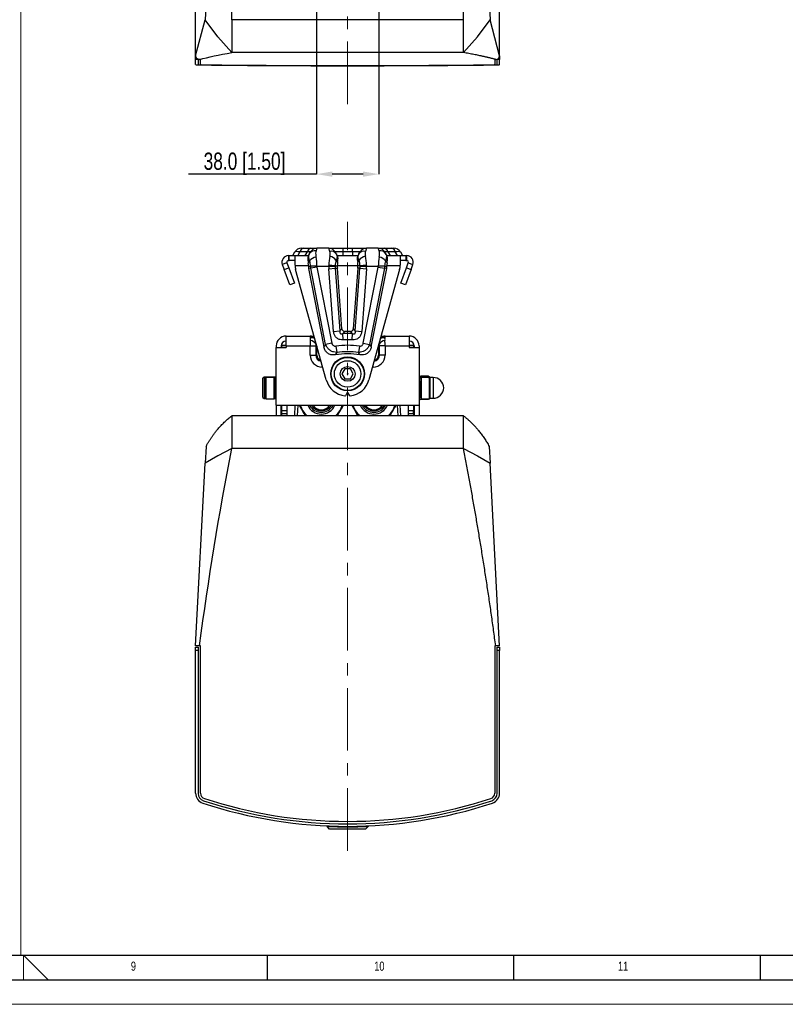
# Model space of a CAD drawing. Header units: millimetres. Extents: x 0 to 1737, y 0 to 594.
# Tile 24 of 42: x 1321 to 1477, y 0 to 200. Entities that reach past the tile are written whole.
import ezdxf

# ---------------------------------------------------------------- set-up
doc = ezdxf.new("R2010")
doc.units = ezdxf.units.MM
doc.header["$PDSIZE"] = -1
doc.linetypes.add('CENTERX2', pattern=[20.32, 12.7, -2.54, 2.54, -2.54])
doc.layers.add('FORMAT', color=7, linetype='Continuous')
doc.layers.add('SLD-0', color=7, linetype='Continuous')
doc.styles.add('SLDTEXTSTYLE0', font='TXT', dxfattribs={"width": 0.75})
doc.dimstyles.new('SLDDIMSTYLE1', dxfattribs={"dimtxt": 3.5, "dimasz": 3.2, "dimexe": 0, "dimexo": 0.0625, "dimgap": 0.875, "dimtad": 1, "dimdec": 1, "dimlfac": 3, "dimrnd": 1e-09, "dimzin": 4, "dimdsep": 46, "dimtxsty": 'SLDTEXTSTYLE0', "dimsah": 1, "dimcen": 0.09, "dimadec": 0, "dimazin": 1, "dimtfac": 1, "dimtdec": 1, "dimtofl": 0, "dimtmove": 0, "dimatfit": 3, "dimfxl": 1, "dimfrac": 2, "dimtolj": 1, "dimtzin": 12, "dimarcsym": 0})

# ---------------------------------------------------------------- blocks, each defined once
blk = doc.blocks.new('*D84')
at = {"layer": 'Defpoints', "color": 0, "transparency": 16777216}
for p in [(1381.46, 214.56), (1394.13, 214.56), (1394.13, 168.49)]:
    blk.add_point(p, dxfattribs=at)
at = {"layer": 'SLD-0', "color": 0, "lineweight": -2, "transparency": 16777216}
for p, q in [((1381.46, 214.5), (1381.46, 168.49)), ((1394.13, 214.5), (1394.13, 168.49)), ((1381.46, 168.49), (1355.51, 168.49)), ((1390.93, 168.49), (1384.66, 168.49))]:
    blk.add_line(p, q, dxfattribs=at)
at = {"layer": 'SLD-0', "color": 0, "transparency": 16777216}
for points in [[(1384.66, 169.03), (1384.66, 167.96), (1381.46, 168.49)], [(1390.93, 169.03), (1390.93, 167.96), (1394.13, 168.49)]]:
    blk.add_solid(points, dxfattribs=at)
at = {"layer": 'SLD-0', "color": 0, "transparency": 16777216, "insert": (1366.88, 172.87), "char_height": 3.5, "attachment_point": 2, "style": 'SLDTEXTSTYLE0'}
blk.add_mtext('\\A1;38.0 [1.50]', dxfattribs=at)

msp = doc.modelspace()

# ---------------------------------------------------------------- linework, layer by layer
at = {"color": 7, "linetype": 'Continuous', "lineweight": 25}
for p, q in [((1356.958474, 192.517051), (1356.958474, 505.139528)), ((1418.625141, 192.517051), (1418.625141, 505.139528)), ((1364.291807, 199.838881), (1364.291807, 497.817697)), ((1411.291807, 199.838881), (1411.291807, 497.817697)), ((1359.078566, 203.854727), (1358.899796, 199.783914)), ((1416.505049, 203.854727), (1416.683819, 199.783914)), ((1411.291807, 199.838881), (1364.291807, 199.838881)), ((1356.958474, 192.517051), (1358.899796, 199.783914)), ((1418.625141, 192.517051), (1416.683819, 199.783914)), ((1356.958474, 192.517051), (1356.958474, 192.407536)), ((1356.958474, 191.741276), (1356.958474, 192.407536)), ((1411.291807, 193.172215), (1364.291807, 193.172215)), ((1418.625141, 192.517051), (1418.625141, 192.407536)), ((1418.625141, 192.407536), (1418.625141, 191.741276)), ((1357.458474, 191.741276), (1356.958474, 191.741276)), ((1356.958474, 190.729911), (1356.958474, 191.741276)), ((1357.458474, 191.824748), (1357.458474, 191.741276)), ((1357.458474, 191.741276), (1357.458474, 190.729911)), ((1357.958474, 191.775384), (1357.758474, 191.775384)), ((1357.958474, 190.728992), (1357.958474, 191.775384)), ((1358.568959, 190.694233), (1358.568959, 190.676294)), ((1417.014656, 190.694233), (1417.014656, 190.676294)), ((1417.625141, 191.775384), (1417.625141, 190.728992)), ((1417.825141, 191.775384), (1417.625141, 191.775384)), ((1418.125141, 191.741276), (1418.125141, 191.828029)), ((1418.625141, 191.741276), (1418.125141, 191.741276)), ((1418.125141, 190.729911), (1418.125141, 191.741276)), ((1418.625141, 190.729911), (1418.625141, 191.741276)), ((1375.791807, 151.950836), (1375.791807, 150.950836)), ((1375.791807, 151.950836), (1375.958474, 151.950836)), ((1375.958474, 150.950836), (1375.958474, 151.950836)), ((1375.958474, 151.950836), (1377.125141, 151.950836)), ((1376.66289, 151.950836), (1377.095903, 152.700836)), ((1377.125141, 151.950836), (1379.829557, 151.950836)), ((1377.125141, 150.028341), (1377.125141, 151.950836)), ((1378.124279, 152.700836), (1377.691266, 151.950836)), ((1379.619835, 152.700836), (1378.124279, 152.700836)), ((1378.394941, 153.450836), (1378.844856, 153.450836)), ((1378.844856, 153.450836), (1380.340411, 153.450836)), ((1379.186822, 151.950836), (1379.619835, 152.700836)), ((1380.085782, 152.394631), (1379.800447, 151.900416)), ((1380.085782, 152.394631), (1380.26257, 152.700836)), ((1380.340411, 153.450836), (1381.561608, 153.450836)), ((1381.561608, 153.450836), (1381.38482, 152.932643)), ((1383.97044, 153.450836), (1381.561608, 153.450836)), ((1384.184611, 152.823067), (1383.97044, 153.450836)), ((1383.97044, 153.450836), (1386.791807, 153.450836)), ((1385.269478, 152.700836), (1385.483649, 152.329881)), ((1386.791807, 152.700836), (1385.269478, 152.700836)), ((1385.751762, 151.865496), (1385.483649, 152.329881)), ((1385.702491, 151.950836), (1389.881124, 151.950836)), ((1386.791807, 153.450836), (1386.791807, 152.700836)), ((1386.791807, 153.450836), (1388.791807, 153.450836)), ((1386.791807, 152.700836), (1386.791807, 151.950836)), ((1388.791807, 152.700836), (1386.791807, 152.700836)), ((1388.791807, 152.700836), (1388.791807, 153.450836)), ((1388.791807, 153.450836), (1391.613175, 153.450836)), ((1390.314136, 152.700836), (1388.791807, 152.700836)), ((1388.791807, 152.700836), (1388.791807, 151.950836)), ((1390.099966, 152.329881), (1389.831853, 151.865496)), ((1390.099966, 152.329881), (1390.314136, 152.700836)), ((1391.613175, 153.450836), (1391.399004, 152.823067)), ((1394.022007, 153.450836), (1391.613175, 153.450836)), ((1394.198794, 152.932643), (1394.022007, 153.450836)), ((1394.022007, 153.450836), (1395.243203, 153.450836)), ((1395.243203, 153.450836), (1396.738759, 153.450836)), ((1395.321045, 152.700836), (1395.497833, 152.394631)), ((1395.783168, 151.900416), (1395.497833, 152.394631)), ((1395.754058, 151.950836), (1398.458474, 151.950836)), ((1395.96378, 152.700836), (1396.396793, 151.950836)), ((1397.459336, 152.700836), (1395.96378, 152.700836)), ((1396.738759, 153.450836), (1397.188674, 153.450836)), ((1397.892349, 151.950836), (1397.459336, 152.700836)), ((1398.458474, 151.950836), (1398.458474, 150.028341)), ((1398.458474, 151.950836), (1399.625141, 151.950836)), ((1398.487712, 152.700836), (1398.920725, 151.950836)), ((1399.625141, 151.950836), (1399.625141, 150.950836)), ((1399.625141, 151.950836), (1399.791807, 151.950836)), ((1399.791807, 150.950836), (1399.791807, 151.950836)), ((1375.478577, 150.503496), (1374.538884, 150.161476)), ((1374.538884, 150.161476), (1374.91367, 149.131758)), ((1375.478577, 150.503496), (1375.853363, 149.473778)), ((1375.791807, 150.950836), (1375.958474, 150.950836)), ((1377.125141, 150.950836), (1375.958474, 150.950836)), ((1377.125141, 150.028341), (1377.126042, 149.950836)), ((1377.126042, 149.950836), (1379.831481, 149.950836)), ((1379.801651, 150.402501), (1380.085782, 150.894631)), ((1379.831481, 149.950836), (1379.831481, 149.740546)), ((1383.971094, 149.784169), (1383.971803, 149.955293)), ((1385.270841, 149.885288), (1385.270023, 149.800964)), ((1385.270841, 149.885288), (1385.700566, 149.885288)), ((1385.483649, 150.996548), (1385.750733, 150.533945)), ((1385.700566, 149.885288), (1385.700566, 149.950836)), ((1385.700566, 149.950836), (1389.883048, 149.950836)), ((1389.832881, 150.533945), (1390.099966, 150.996548)), ((1389.883048, 149.950836), (1389.883048, 149.885288)), ((1390.312773, 149.885288), (1389.883048, 149.885288)), ((1390.313591, 149.800964), (1390.312773, 149.885288)), ((1391.611812, 149.955293), (1391.612521, 149.784169)), ((1395.497833, 150.894631), (1395.781964, 150.402501)), ((1395.752133, 149.740546), (1395.752133, 149.950836)), ((1395.752133, 149.950836), (1398.457573, 149.950836)), ((1398.457573, 149.950836), (1398.458474, 150.028341)), ((1399.625141, 150.950836), (1398.458474, 150.950836)), ((1399.625141, 150.950836), (1399.791807, 150.950836)), ((1399.730252, 149.473778), (1400.105038, 150.503496)), ((1400.105038, 150.503496), (1401.044731, 150.161476)), ((1400.669944, 149.131758), (1401.044731, 150.161476)), ((1374.91367, 149.131758), (1375.853363, 149.473778)), ((1376.053738, 145.999449), (1374.91367, 149.131758)), ((1375.853363, 149.473778), (1376.99343, 146.34147)), ((1383.45547, 126.748263), (1377.246373, 149.137547)), ((1379.831481, 149.740546), (1380.26257, 149.782348)), ((1380.300216, 149.394111), (1379.869128, 149.352309)), ((1379.869128, 149.352309), (1382.986521, 133.428946)), ((1381.561608, 149.784169), (1380.26257, 149.784169)), ((1380.26257, 149.782348), (1380.26257, 149.784169)), ((1381.561608, 149.782348), (1380.26257, 149.782348)), ((1381.575053, 149.643692), (1380.300216, 149.394111)), ((1383.330421, 133.916098), (1380.300216, 149.394111)), ((1381.561608, 149.784169), (1381.561608, 149.782348)), ((1381.561608, 149.784169), (1383.971094, 149.784169)), ((1381.575053, 149.643692), (1384.605258, 134.165679)), ((1383.971094, 149.784169), (1385.270023, 149.800964)), ((1383.991982, 149.305198), (1385.287442, 149.401544)), ((1384.939218, 136.568752), (1383.991982, 149.305198)), ((1385.287442, 149.401544), (1385.717343, 149.433517)), ((1385.287442, 149.401544), (1386.234678, 136.665099)), ((1386.633688, 137.112431), (1385.717343, 149.433517)), ((1389.866272, 149.433517), (1388.949927, 137.112431)), ((1389.348937, 136.665099), (1390.296173, 149.401544)), ((1390.296173, 149.401544), (1389.866272, 149.433517)), ((1390.296173, 149.401544), (1391.591633, 149.305198)), ((1390.313591, 149.800964), (1391.612521, 149.784169)), ((1391.591633, 149.305198), (1390.644397, 136.568752)), ((1390.978357, 134.165679), (1394.008562, 149.643692)), ((1391.612521, 149.784169), (1394.022007, 149.784169)), ((1398.337242, 149.137547), (1392.128144, 126.748263)), ((1395.283399, 149.394111), (1392.253194, 133.916098)), ((1392.597093, 133.428946), (1395.714487, 149.352309)), ((1394.008562, 149.643692), (1395.283399, 149.394111)), ((1394.022007, 149.782348), (1394.022007, 149.784169)), ((1395.321045, 149.784169), (1394.022007, 149.784169)), ((1395.321045, 149.782348), (1394.022007, 149.782348)), ((1395.714487, 149.352309), (1395.283399, 149.394111)), ((1395.321045, 149.784169), (1395.321045, 149.782348)), ((1395.321045, 149.782348), (1395.752133, 149.740546)), ((1398.590185, 146.34147), (1399.730252, 149.473778)), ((1400.669944, 149.131758), (1399.529877, 145.999449)), ((1399.730252, 149.473778), (1400.669944, 149.131758)), ((1376.99343, 146.34147), (1376.053738, 145.999449)), ((1399.529877, 145.999449), (1398.590185, 146.34147)), ((1384.939218, 136.568752), (1386.234678, 136.665099)), ((1386.905121, 134.833921), (1386.839571, 136.131304)), ((1388.744043, 136.131304), (1388.678494, 134.833921)), ((1389.348937, 136.665099), (1390.644397, 136.568752)), ((1375.291807, 133.617503), (1375.291807, 135.617503)), ((1375.291807, 135.617503), (1380.188674, 135.617503)), ((1380.257582, 135.259444), (1380.188674, 135.617503)), ((1380.188674, 135.617503), (1380.995813, 135.617503)), ((1381.475047, 133.889438), (1381.412283, 133.99815)), ((1384.605258, 134.165679), (1383.330421, 133.916098)), ((1390.978357, 134.165679), (1392.253194, 133.916098)), ((1392.253194, 133.916098), (1392.597093, 133.428946)), ((1394.171332, 133.99815), (1394.108568, 133.889438)), ((1394.171332, 133.99815), (1394.156343, 134.061709)), ((1394.587802, 135.617503), (1395.394941, 135.617503)), ((1395.394941, 135.617503), (1395.326033, 135.259444)), ((1395.394941, 135.617503), (1400.291807, 135.617503)), ((1400.291807, 135.617503), (1400.291807, 133.617503)), ((1373.291807, 133.617503), (1373.291807, 133.284169)), ((1373.291807, 121.617503), (1373.291807, 133.284169)), ((1373.291807, 133.284169), (1375.291807, 133.284169)), ((1374.291807, 133.617503), (1374.291807, 133.284169)), ((1374.458474, 133.785969), (1375.291807, 133.785969)), ((1374.458474, 133.297814), (1374.458474, 133.785969)), ((1374.458474, 133.297814), (1374.458474, 133.284169)), ((1375.291807, 133.297814), (1374.458474, 133.297814)), ((1375.291807, 133.617503), (1375.291807, 133.284169)), ((1375.291807, 133.617503), (1380.188674, 133.617503)), ((1380.188674, 131.784169), (1380.188674, 133.617503)), ((1380.188674, 133.617503), (1381.343374, 133.617503)), ((1381.343374, 133.617503), (1381.343374, 131.784169)), ((1381.535824, 131.784169), (1381.535824, 133.284169)), ((1381.642903, 133.284169), (1381.535824, 133.284169)), ((1385.588819, 132.302453), (1385.290734, 131.822138)), ((1385.411829, 133.589377), (1385.588819, 132.302453)), ((1390.171786, 133.589377), (1389.994796, 132.302453)), ((1394.04779, 133.284169), (1393.940712, 133.284169)), ((1394.04779, 133.284169), (1394.04779, 131.784169)), ((1395.394941, 133.617503), (1394.240241, 133.617503)), ((1394.240241, 131.784169), (1394.240241, 133.617503)), ((1395.394941, 133.617503), (1395.394941, 131.784169)), ((1395.394941, 133.617503), (1400.291807, 133.617503)), ((1400.291807, 133.785969), (1401.125141, 133.785969)), ((1400.291807, 133.617503), (1400.291807, 133.284169)), ((1401.125141, 133.297814), (1400.291807, 133.297814)), ((1400.291807, 133.284169), (1402.291807, 133.284169)), ((1401.125141, 133.785969), (1401.125141, 133.297814)), ((1401.125141, 133.284169), (1401.125141, 133.297814)), ((1401.291807, 133.617503), (1401.291807, 133.284169)), ((1402.291807, 133.617503), (1402.291807, 133.284169)), ((1402.291807, 133.284169), (1402.291807, 121.617503)), ((1380.188674, 131.784169), (1381.343374, 131.784169)), ((1381.535824, 131.784169), (1381.343374, 131.784169)), ((1394.04779, 131.784169), (1394.240241, 131.784169)), ((1395.394941, 131.784169), (1394.240241, 131.784169)), ((1382.625141, 129.347702), (1382.625141, 129.742335)), ((1382.734582, 129.347702), (1382.625141, 129.347702)), ((1387.214457, 128.950836), (1386.637107, 127.950836)), ((1386.637107, 127.950836), (1387.214457, 126.950836)), ((1388.369158, 128.950836), (1387.214457, 128.950836)), ((1388.946508, 127.950836), (1388.369158, 128.950836)), ((1388.369158, 126.950836), (1388.946508, 127.950836)), ((1392.958474, 129.347702), (1392.849033, 129.347702)), ((1392.958474, 129.347702), (1392.958474, 129.742335)), ((1370.841807, 127.284169), (1370.625141, 127.067503)), ((1370.625141, 123.167503), (1370.625141, 127.067503)), ((1373.183474, 127.284169), (1370.841807, 127.284169)), ((1370.841807, 127.284169), (1370.841807, 122.950836)), ((1371.281341, 127.219303), (1371.125141, 127.063103)), ((1371.125141, 123.410698), (1371.125141, 127.063103)), ((1372.878474, 127.219303), (1371.281341, 127.219303)), ((1371.281341, 123.283131), (1371.281341, 127.219303)), ((1372.958474, 127.139303), (1372.878474, 127.219303)), ((1372.878474, 123.283131), (1372.878474, 127.219303)), ((1372.958474, 123.348466), (1372.958474, 127.139303)), ((1373.195541, 126.318236), (1373.165907, 126.318236)), ((1373.165907, 124.019027), (1373.165907, 126.318236)), ((1373.291807, 127.175836), (1373.183474, 127.284169)), ((1373.183474, 126.318236), (1373.183474, 127.284169)), ((1373.291807, 126.373816), (1373.195541, 126.318236)), ((1373.195541, 124.019027), (1373.195541, 126.318236)), ((1387.214457, 126.950836), (1388.369158, 126.950836)), ((1402.334772, 127.327134), (1402.291807, 127.284169)), ((1402.291807, 126.547996), (1402.322099, 126.393036)), ((1402.388074, 126.318236), (1402.291807, 126.373816)), ((1402.417707, 126.318236), (1402.388074, 126.318236)), ((1402.388074, 126.318236), (1402.388074, 126.224577)), ((1402.388074, 126.224577), (1402.388074, 123.787036)), ((1402.417707, 126.318236), (1402.417707, 126.224577)), ((1402.417707, 126.224577), (1402.417707, 123.787036)), ((1402.705141, 127.219303), (1402.625141, 127.139303)), ((1402.625141, 127.139303), (1402.625141, 126.984882)), ((1402.625141, 126.984882), (1402.625141, 122.965969)), ((1404.12329, 127.487523), (1402.626992, 127.487523)), ((1404.302274, 127.219303), (1402.705141, 127.219303)), ((1402.705141, 127.219303), (1402.705141, 127.058961)), ((1402.705141, 127.058961), (1402.705141, 122.885969)), ((1404.12329, 127.487523), (1404.2929, 127.179535)), ((1404.458474, 127.063103), (1404.302274, 127.219303)), ((1404.302274, 127.219303), (1404.302274, 127.058961)), ((1404.302274, 127.058961), (1404.302274, 122.885969)), ((1404.458474, 127.284169), (1404.415509, 127.327134)), ((1404.458474, 127.284169), (1404.458474, 127.063103)), ((1405.125141, 127.221231), (1404.458474, 127.221231)), ((1404.458474, 127.063103), (1404.458474, 126.914321)), ((1404.458474, 126.914321), (1404.458474, 123.042169)), ((1405.125141, 127.221231), (1405.125141, 123.013774)), ((1373.165907, 123.787036), (1373.165907, 124.019027)), ((1373.195541, 123.787036), (1373.195541, 124.019027)), ((1387.719639, 124.191861), (1387.334269, 123.524383)), ((1388.249345, 123.524383), (1387.863976, 124.191861)), ((1370.625141, 123.167503), (1370.841807, 122.950836)), ((1370.841807, 122.950836), (1371.216474, 122.950836)), ((1371.125141, 123.042169), (1371.125141, 123.410698)), ((1371.125141, 123.042169), (1371.281341, 122.885969)), ((1371.281341, 122.885969), (1371.281341, 123.283131)), ((1371.281341, 122.885969), (1372.878474, 122.885969)), ((1372.878474, 122.885969), (1372.878474, 123.283131)), ((1372.878474, 122.885969), (1372.958474, 122.965969)), ((1372.943341, 122.950836), (1373.183474, 122.950836)), ((1372.958474, 122.965969), (1372.958474, 123.348466)), ((1373.165907, 123.787036), (1373.195541, 123.787036)), ((1373.183474, 122.950836), (1373.183474, 123.787036)), ((1373.183474, 122.950836), (1373.291807, 123.059169)), ((1373.195541, 123.787036), (1373.291807, 123.731456)), ((1402.291807, 123.731456), (1402.388074, 123.787036)), ((1402.291807, 122.950836), (1402.334772, 122.907871)), ((1402.388074, 123.787036), (1402.417707, 123.787036)), ((1402.398131, 123.781719), (1402.626992, 123.238449)), ((1402.625141, 122.965969), (1402.705141, 122.885969)), ((1404.12329, 122.747482), (1402.626992, 122.747482)), ((1402.705141, 122.885969), (1404.302274, 122.885969)), ((1404.313215, 122.834683), (1404.12329, 122.747482)), ((1404.302274, 122.885969), (1404.458474, 123.042169)), ((1404.458474, 122.992965), (1404.382176, 122.909827)), ((1404.415509, 122.907871), (1404.458474, 122.950836)), ((1404.458474, 123.042169), (1404.458474, 122.992965)), ((1404.458474, 123.013774), (1405.125141, 123.013774)), ((1404.458474, 122.992965), (1404.458474, 122.950836)), ((1373.291807, 121.617503), (1402.291807, 121.617503)), ((1373.291807, 121.617503), (1373.291807, 119.452636)), ((1374.291807, 119.452636), (1374.291807, 121.617503)), ((1374.458474, 120.419471), (1374.458474, 121.617503)), ((1375.458474, 120.419471), (1374.458474, 120.419471)), ((1374.458474, 119.914565), (1374.458474, 120.419471)), ((1374.458474, 119.914565), (1375.458474, 119.914565)), ((1374.458474, 119.452636), (1374.458474, 119.914565)), ((1375.458474, 121.617503), (1375.458474, 120.419471)), ((1375.458474, 120.419471), (1375.458474, 119.914565)), ((1375.458474, 119.914565), (1375.458474, 119.452636)), ((1377.053846, 119.452636), (1377.167302, 121.617503)), ((1377.666617, 121.617503), (1377.553161, 119.452636)), ((1398.030454, 119.452636), (1397.916998, 121.617503)), ((1398.416313, 121.617503), (1398.529768, 119.452636)), ((1400.125141, 120.419471), (1400.125141, 121.617503)), ((1401.125141, 120.419471), (1400.125141, 120.419471)), ((1400.125141, 119.914565), (1400.125141, 120.419471)), ((1400.125141, 119.914565), (1401.125141, 119.914565)), ((1400.125141, 119.452636), (1400.125141, 119.914565)), ((1401.125141, 121.617503), (1401.125141, 120.419471)), ((1401.125141, 119.914565), (1401.125141, 120.419471)), ((1401.125141, 119.914565), (1401.125141, 119.452636)), ((1401.291807, 121.617503), (1401.291807, 119.452636)), ((1402.291807, 121.617503), (1402.291807, 119.452636)), ((1411.291807, 119.452636), (1364.291807, 119.452636)), ((1359.078566, 113.239737), (1358.899796, 109.828601)), ((1411.291807, 112.785969), (1364.291807, 112.785969)), ((1416.505049, 113.239737), (1416.683819, 109.828601)), ((1356.958474, 72.785969), (1358.899796, 109.828601)), ((1418.625141, 72.785969), (1416.683819, 109.828601)), ((1356.958474, 72.452636), (1357.458474, 72.452636)), ((1356.958474, 71.809236), (1356.958474, 72.452636)), ((1357.458474, 72.452636), (1357.458474, 71.809236)), ((1357.958474, 72.785969), (1357.758474, 72.785969)), ((1357.958474, 42.821211), (1357.958474, 72.785969)), ((1417.625141, 72.785969), (1417.625141, 42.821211)), ((1417.825141, 72.785969), (1417.625141, 72.785969)), ((1418.625141, 72.785969), (1417.825141, 72.785969)), ((1418.125141, 72.452636), (1418.625141, 72.452636)), ((1418.125141, 71.809236), (1418.125141, 72.452636)), ((1418.625141, 72.452636), (1418.625141, 71.809236)), ((1356.958474, 42.847527), (1356.958474, 71.809236)), ((1357.458474, 71.809236), (1356.958474, 71.809236)), ((1357.458474, 71.809236), (1357.458474, 42.847527)), ((1418.125141, 42.847527), (1418.125141, 71.809236)), ((1418.625141, 71.809236), (1418.125141, 71.809236)), ((1418.625141, 42.847527), (1418.625141, 71.809236)), ((1383.625141, 36.211859), (1383.625141, 36.11176)), ((1384.149544, 35.568724), (1383.625141, 36.11176)), ((1391.434071, 35.568724), (1391.958474, 36.11176)), ((1391.958474, 36.211859), (1391.958474, 36.11176)), ((1391.434071, 35.568724), (1384.149544, 35.568724))]:
    msp.add_line(p, q, dxfattribs=at)
at = {"color": 7, "linetype": 'Continuous', "lineweight": 18}
for p, q in [((1322.019899, 10.00001), (1322.019899, 5.00001)), ((1327.029892, 5.00001), (1322.019899, 10.00001)), ((896.019904, 0.00001), (1737.019904, 0.00001))]:
    msp.add_line(p, q, dxfattribs=at)
at = {"color": 7, "linetype": 'Continuous', "lineweight": 25, "flags": 128}
for points in [[(1364.291807, 193.172215), (1361.451304, 196.379869), (1358.899796, 199.783914)], [(1411.291807, 193.172215), (1414.132311, 196.379869), (1416.683819, 199.783914)], [(1378.112823, 121.617503), (1378.301016, 121.063894), (1378.56136, 120.535969)], [(1386.355588, 120.535969), (1386.615932, 121.063894), (1386.804125, 121.617503)], [(1388.779489, 121.617503), (1388.967683, 121.063894), (1389.228026, 120.535969)], [(1397.022255, 120.535969), (1397.282599, 121.063894), (1397.470792, 121.617503)], [(1364.291807, 112.785969), (1361.451304, 111.351207), (1358.899796, 109.828601)], [(1411.291807, 112.785969), (1414.132311, 111.351207), (1416.683819, 109.828601)]]:
    msp.add_lwpolyline(points, dxfattribs=at)
at = {"color": 7, "linetype": 'Continuous', "lineweight": 25}
for radius in [3.433333, 3.344067, 2.682989, 1.5, 0.07]:
    msp.add_circle((1387.791807, 127.950836), radius, dxfattribs=at)
for centre, radius, start, end in [((1417.825216, 192.577597), 0.802212, 269.99460199, 355.67156864), ((1375.791807, 150.617503), 1.333333, 90, 200), ((1378.394941, 151.950836), 1.5, 90, 150), ((1379.021482, 152.559985), 0.908192, 101.21441567, 171.0780271), ((1380.517038, 152.559985), 0.908192, 101.21441567, 171.0780271), ((1381.12793, 151.71563), 1.243831, 78.08081798, 146.91413133), ((1381.561608, 151.950836), 1.5, 90, 150), ((1383.97044, 151.950836), 1.5, 30, 90), ((1384.484079, 151.654448), 1.206379, 34.04782762, 104.37321604), ((1391.099536, 151.654448), 1.206379, 75.62678396, 145.95217238), ((1391.613175, 151.950836), 1.5, 90, 150), ((1394.022007, 151.950836), 1.5, 30, 90), ((1394.455685, 151.71563), 1.243831, 33.08586867, 101.91918202), ((1395.066577, 152.559985), 0.908192, 8.9219729, 78.78558433), ((1396.562133, 152.559985), 0.908192, 8.9219729, 78.78558433), ((1397.188674, 151.950836), 1.5, 30, 90), ((1399.791807, 150.617503), 1.333333, 340, 90), ((1375.791807, 150.617503), 0.333333, 90, 200), ((1380.458474, 150.028341), 3.333333, 181.33233757, 195.5), ((1381.883698, 149.338534), 2.377801, 102.11099433, 139.12379164), ((1383.603824, 131.039222), 18.919649, 84.94509222, 88.88555056), ((1383.671158, 149.616296), 2.278206, 37.29008075, 76.97500684), ((1391.791807, 149.885288), 6.091241, 180, 184.25337677), ((1383.791807, 149.885288), 6.091241, 355.74662323, 0), ((1391.912457, 149.616296), 2.278206, 103.02499316, 142.70991925), ((1391.979791, 131.039222), 18.919649, 91.11444944, 95.05490778), ((1393.699917, 149.338534), 2.377801, 40.87620836, 77.88900567), ((1395.125141, 150.028341), 3.333333, 344.5, 358.66766243), ((1399.791807, 150.617503), 0.333333, 340, 90), ((1391.791807, 149.885288), 7.821367, 180.74076758, 184.25337677), ((1391.791807, 149.885288), 6.522329, 180.74076758, 184.25337677), ((1383.791807, 149.885288), 6.522329, 355.74662323, 359.25923242), ((1383.791807, 149.885288), 7.821367, 355.74662323, 359.25923242), ((1387.791807, 117.284169), 18.871175, 87.10763704, 92.89236296), ((1387.791807, 117.284169), 19.302263, 88.32132023, 91.67867977), ((1375.291807, 133.617503), 2, 90, 180), ((1375.291807, 133.617503), 1, 90, 180), ((1380.188674, 134.284169), 1.333333, 47.22561674, 90), ((1380.520791, 134.090699), 1.198016, 59.22495875, 102.69165061), ((1379.79836, 132.806564), 2.006146, 36.43904742, 76.76722347), ((1387.791807, 117.284169), 17.572137, 87.10763704, 92.89236296), ((1395.785255, 132.806564), 2.006146, 103.23277653, 143.56095258), ((1395.062824, 134.090699), 1.198016, 77.30834939, 120.77504125), ((1395.394941, 134.284169), 1.333333, 90, 132.77438326), ((1400.291807, 133.617503), 2, 0, 90), ((1400.291807, 133.617503), 1, 0, 90), ((1387.791807, 116.284169), 15.737974, 80.855806, 99.144194), ((1387.791807, 116.284169), 17.4681, 82.16925804, 97.83074196), ((1387.791807, 116.284169), 16.169062, 82.16925804, 97.83074196), ((1382.625141, 131.784169), 2.436467, 180, 270), ((1382.625141, 131.784169), 1.281766, 180, 260.3046039), ((1382.625141, 131.784169), 1.089316, 180, 255.43935383), ((1392.958474, 131.784169), 2.436467, 270, 0), ((1392.958474, 131.784169), 1.281766, 279.6953961, 0), ((1392.958474, 131.784169), 1.089316, 284.56064617, 0), ((1386.925782, 127.950836), 0.25, 150, 210.00000001), ((1387.358795, 128.700836), 0.25, 90, 150), ((1388.22482, 128.700836), 0.25, 30, 90), ((1388.657833, 127.950836), 0.25, 330, 30), ((1373.165907, 126.525669), 0.207433, 180, 270), ((1387.791807, 127.950836), 4.5, 195.5, 263.11173032), ((1387.358795, 127.200836), 0.25, 210, 270), ((1388.22482, 127.200836), 0.25, 270, 330), ((1387.791807, 127.950836), 4.5, 276.88826968, 344.5), ((1402.417707, 126.525669), 0.207433, 270, 0), ((1405.125141, 125.053623), 2.167608, 1.68874932, 90), ((1387.791807, 124.150195), 0.083333, 30, 150), ((1405.125141, 125.181382), 2.167608, 270, 358.31125068), ((1373.165907, 123.579603), 0.207433, 90, 180), ((1387.262101, 123.566049), 0.083333, 263.11173032, 330), ((1388.321514, 123.566049), 0.083333, 210, 276.88826968), ((1402.417707, 123.579603), 0.207433, 0, 90), ((1382.458474, 122.785969), 4.416667, 195.34071989, 229.00064635), ((1382.458474, 122.785969), 4.5, 210, 227.7945536), ((1382.458474, 122.785969), 3, 202.92270032, 337.07729968), ((1382.458474, 122.785969), 2.642857, 206.23938503, 333.76061497), ((1382.458474, 122.785969), 2.333333, 210.05105044, 329.94894956), ((1382.458474, 122.785969), 2.1, 213.80807316, 326.19192684), ((1382.458474, 122.785969), 4.416667, 310.99935365, 344.65928011), ((1382.458474, 122.785969), 4.5, 312.2054464, 330), ((1393.125141, 122.785969), 4.416667, 195.34071989, 229.00064635), ((1393.125141, 122.785969), 4.5, 210, 227.7945536), ((1393.125141, 122.785969), 3, 202.92270032, 337.07729968), ((1393.125141, 122.785969), 2.642857, 206.23938503, 333.76061497), ((1393.125141, 122.785969), 2.333333, 210.05105044, 329.94894956), ((1393.125141, 122.785969), 2.1, 213.80807316, 326.19192684), ((1393.125141, 122.785969), 4.416667, 310.99935365, 344.65928011), ((1393.125141, 122.785969), 4.5, 312.2054464, 330), ((1359.075141, 42.847527), 2.116667, 180, 251.75373213), ((1359.075141, 42.847527), 1.616667, 180, 251.75373213), ((1359.075141, 42.821211), 1.116667, 180, 251.85611939), ((1416.508474, 42.821211), 1.116667, 288.14388061, 0), ((1416.508474, 42.847527), 1.616667, 288.24626787, 0), ((1416.508474, 42.847527), 2.116667, 288.24626787, 0), ((1387.791807, 129.952636), 93.833333, 251.75373213, 288.24626787), ((1387.791807, 129.952636), 93.333333, 251.75373213, 288.24626787), ((1387.791807, 130.452636), 93.333333, 251.85611939, 288.14388061), ((1387.791807, 129.952636), 93.933333, 267.45765679, 272.54234321)]:
    msp.add_arc(centre, radius, start, end, dxfattribs=at)
for centre, major_axis, ratio, start_param, end_param in [((1359.075141, 190.729911), (2.116667, 0), 0.0349207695, 3.1415926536, 4.3939315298), ((1359.075141, 190.729911), (1.616667, 0), 0.0349207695, 3.1415926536, 4.3939315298), ((1359.075141, 190.728992), (1.116667, 0), 0.0349207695, 3.1415926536, 4.3957185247), ((1387.791807, 193.771688), (93.833333, 0), 0.0349207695, 4.3939315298, 5.030846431), ((1387.791807, 193.771688), (93.333333, 0), 0.0349207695, 4.3939315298, 5.030846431), ((1387.791807, 193.789148), (93.333333, 0), 0.0349207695, 4.3957185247, 5.0290594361), ((1416.508474, 190.728992), (1.116667, 0), 0.0349207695, 5.0290594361, 6.2831853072), ((1416.508474, 190.729911), (1.616667, 0), 0.0349207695, 5.030846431, 6.2831853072), ((1416.508474, 190.729911), (2.116667, 0), 0.0349207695, 5.030846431, 6.2831853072), ((1379.742092, 151.950836), (2.651369, -0.73773), 0.1365180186, 2.2644965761, 3.1064256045), ((1377.905056, 151.950836), (2.364062, 0.783969), 0.1041756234, 6.1666008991, 7.0085299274), ((1397.678559, 151.950836), (2.364062, -0.783969), 0.1041756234, 2.4162480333, 3.2581770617), ((1395.841523, 151.950836), (2.651369, 0.73773), 0.1365180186, 0.0351670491, 0.8770960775), ((1378.676781, 149.950836), (0, 2), 0.5773502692, 4.7123889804, 4.9401867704), ((1379.011644, 149.784169), (0, 2.166667), 0.5773502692, 4.7123889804, 5.2505070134), ((1380.310682, 149.784169), (0, 3.666667), 0.3411615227, 4.7123889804, 5.2505070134), ((1385.221366, 149.784169), (0, 3.666667), 0.3411615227, 0.9769421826, 1.5241093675), ((1386.520404, 149.784169), (0, 2.166667), 0.5773502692, 0.9769421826, 1.5241093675), ((1386.855267, 149.950836), (0, 2), 0.5773502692, 1.274945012, 1.5707963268), ((1388.728348, 149.950836), (0, 2), 0.5773502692, 4.7123889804, 5.0082402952), ((1389.063211, 149.784169), (0, 2.166667), 0.5773502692, 4.7590759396, 5.3062431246), ((1390.362249, 149.784169), (0, 3.666667), 0.3411615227, 4.7590759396, 5.3062431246), ((1395.272933, 149.784169), (0, 3.666667), 0.3411615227, 1.0326782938, 1.5707963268), ((1396.571971, 149.784169), (0, 2.166667), 0.5773502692, 1.0326782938, 1.5707963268), ((1396.906834, 149.950836), (0, 2), 0.5773502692, 1.3429985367, 1.5707963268), ((1382.525783, 149.805861), (2.684873, 0.260344), 0.8650093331, 3.0579111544, 3.2252741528), ((1382.523858, 149.805674), (-0.2252, 2.32244), 0.9689548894, 1.4871148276, 1.654477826), ((1382.523858, 149.805674), (0.958883, 0.09298), 0.8650093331, 3.0579111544, 3.2252741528), ((1393.059757, 149.805674), (-0.958883, 0.09298), 0.8650093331, 3.0579111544, 3.2252741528), ((1393.059757, 149.805674), (0.2252, 2.32244), 0.9689548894, 4.6287074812, 4.7960704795), ((1393.057832, 149.805861), (-2.684873, 0.260344), 0.8650093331, 3.0579111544, 3.2252741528), ((1380.573574, 133.617503), (0, 2), 0.1924500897, 0.9631087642, 1.5707963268), ((1381.728274, 133.617503), (0, 0.666667), 0.5773502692, 0.9631087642, 1.5707963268), ((1393.85534, 133.617503), (0, 0.666667), 0.5773502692, 4.7123889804, 5.320076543), ((1395.010041, 133.617503), (0, 2), 0.1924500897, 4.7123889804, 5.320076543), ((1382.305625, 133.284169), (0, 1.333333), 0.5773502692, 1.3361249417, 1.5707963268), ((1393.27799, 133.284169), (0, 1.333333), 0.5773502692, 4.7123889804, 4.9470603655)]:
    msp.add_ellipse(centre, major_axis=major_axis, ratio=ratio, start_param=start_param, end_param=end_param, dxfattribs=at)
for points in [[(1364.291807, 199.838881), (1364.291807, 197.447976), (1364.291807, 195.216753), (1364.291807, 193.172215)], [(1411.291807, 193.172215), (1411.291807, 195.216753), (1411.291807, 197.447976), (1411.291807, 199.838881)], [(1357.758474, 191.775384), (1357.658505, 191.775384), (1357.458486, 191.812842), (1357.20042, 191.975728), (1357.018477, 192.220755), (1356.966028, 192.417368), (1356.958474, 192.517051)], [(1357.758474, 191.775384), (1359.534807, 192.244504), (1361.701446, 192.707732), (1364.291807, 193.172215)], [(1364.291807, 119.452636), (1364.291807, 117.408098), (1364.291807, 115.176874), (1364.291807, 112.785969)], [(1411.291807, 112.785969), (1411.291807, 115.176874), (1411.291807, 117.408098), (1411.291807, 119.452636)], [(1357.758474, 72.785969), (1359.534807, 86.219799), (1361.701446, 99.484936), (1364.291807, 112.785969)], [(1357.758474, 72.785969), (1357.658505, 72.785969), (1357.458486, 72.785969), (1357.20042, 72.785969), (1357.018477, 72.785969), (1356.966028, 72.785969), (1356.958474, 72.785969)]]:
    msp.add_open_spline(points, degree=3, dxfattribs=at)
for points, knots in [([(1417.825141, 191.775384), (1417.756489, 191.793421), (1417.619218, 191.829487), (1417.408784, 191.883553), (1417.195094, 191.937578), (1416.977821, 191.991561), (1416.757053, 192.045502), (1416.532766, 192.099402), (1416.304965, 192.15326), (1416.073651, 192.207077), (1415.838823, 192.260852), (1415.600481, 192.314585), (1415.358624, 192.368277), (1415.113254, 192.421927), (1414.793204, 192.490864), (1414.393818, 192.575094), (1413.909141, 192.674616), (1413.411645, 192.77414), (1412.90141, 192.873666), (1412.378136, 192.973193), (1411.842943, 193.072729), (1411.475571, 193.139043), (1411.291807, 193.172215)], [0, 0, 0, 0, 0.0385625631, 0.0771075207, 0.1156350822, 0.1541454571, 0.1926388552, 0.2311154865, 0.2695755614, 0.3080192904, 0.3464468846, 0.3848585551, 0.4232545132, 0.4616349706, 0.5000001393, 0.5712607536, 0.6425750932, 0.7139445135, 0.7853703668, 0.8568540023, 0.9283967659, 1, 1, 1, 1]), ([(1379.800447, 151.900416), (1379.773891, 151.831111), (1379.720745, 151.692412), (1379.708076, 151.239851), (1379.751615, 150.781102), (1379.790212, 150.489059), (1379.801651, 150.402501)], [0, 0, 0, 0, 0.2951580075, 0.5906862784, 0.8786856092, 1, 1, 1, 1]), ([(1380.085782, 150.894631), (1380.063556, 150.95616), (1379.949835, 151.27097), (1379.864356, 151.829553), (1380.012011, 152.206368), (1380.085782, 152.394631)], [0, 0, 0, 0, 0.1083804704, 0.5545303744, 1, 1, 1, 1]), ([(1381.38482, 152.932643), (1381.350683, 152.780474), (1381.282209, 152.475251), (1381.320882, 151.999623), (1381.374473, 151.717821), (1381.38482, 151.663413)], [0, 0, 0, 0, 0.4451424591, 0.8928716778, 1, 1, 1, 1]), ([(1384.184611, 151.835887), (1384.213926, 152.008266), (1384.272693, 152.353832), (1384.235762, 152.661976), (1384.190894, 152.80328), (1384.184611, 152.823067)], [0, 0, 0, 0, 0.4611907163, 0.9245485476, 1, 1, 1, 1]), ([(1385.483649, 152.329881), (1385.498526, 152.302308), (1385.602814, 152.109017), (1385.693575, 151.679234), (1385.553616, 151.224081), (1385.483649, 150.996548)], [0, 0, 0, 0, 0.0768173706, 0.5384955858, 1, 1, 1, 1]), ([(1390.099966, 150.996548), (1390.085089, 151.034357), (1389.980801, 151.299396), (1389.890039, 151.793672), (1390.029999, 152.151167), (1390.099966, 152.329881)], [0, 0, 0, 0, 0.0768173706, 0.5384955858, 1, 1, 1, 1]), ([(1391.399004, 152.823067), (1391.369689, 152.69353), (1391.310922, 152.433846), (1391.347852, 152.069648), (1391.392721, 151.864601), (1391.399004, 151.835887)], [0, 0, 0, 0, 0.4611907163, 0.9245485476, 1, 1, 1, 1]), ([(1394.198794, 151.663413), (1394.232932, 151.885083), (1394.301406, 152.329712), (1394.262733, 152.724057), (1394.209141, 152.898888), (1394.198794, 152.932643)], [0, 0, 0, 0, 0.4451424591, 0.8928716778, 1, 1, 1, 1]), ([(1395.497833, 152.394631), (1395.520059, 152.352162), (1395.63378, 152.13487), (1395.719259, 151.651841), (1395.571604, 151.146906), (1395.497833, 150.894631)], [0, 0, 0, 0, 0.1083804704, 0.5545303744, 1, 1, 1, 1]), ([(1395.781964, 150.402501), (1395.808804, 150.611535), (1395.862517, 151.029864), (1395.875692, 151.52624), (1395.832651, 151.797283), (1395.794484, 151.87683), (1395.783168, 151.900416)], [0, 0, 0, 0, 0.2951311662, 0.5906332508, 0.8786181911, 1, 1, 1, 1]), ([(1385.750733, 150.533945), (1385.781829, 150.730797), (1385.844069, 151.124805), (1385.847321, 151.610322), (1385.784236, 151.778778), (1385.751762, 151.865496)], [0, 0, 0, 0, 0.3263630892, 0.6532255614, 1, 1, 1, 1]), ([(1389.831853, 151.865496), (1389.801013, 151.785091), (1389.739286, 151.624158), (1389.736527, 151.148933), (1389.800141, 150.74291), (1389.832881, 150.533945)], [0, 0, 0, 0, 0.3264142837, 0.653329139, 1, 1, 1, 1]), ([(1386.905121, 134.833921), (1386.68374, 134.840797), (1386.239758, 134.854586), (1385.646251, 135.145028), (1385.2244, 135.598567), (1385.000675, 136.093956), (1384.957701, 136.425956), (1384.939218, 136.568752)], [0, 0, 0, 0, 0.2257928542, 0.452830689, 0.6568016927, 0.8523868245, 1, 1, 1, 1]), ([(1386.234678, 136.665099), (1386.223037, 136.603758), (1386.203264, 136.499569), (1386.209693, 136.364203), (1386.235206, 136.265975), (1386.275584, 136.187938), (1386.32254, 136.142673), (1386.379944, 136.104766), (1386.455036, 136.075446), (1386.61127, 136.065608), (1386.74023, 136.095767), (1386.82625, 136.126539), (1386.839571, 136.131304)], [0, 0, 0, 0, 0.1789298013, 0.3039176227, 0.3736031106, 0.4519853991, 0.5309811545, 0.5361788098, 0.6292279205, 0.7359210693, 0.9591037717, 1, 1, 1, 1]), ([(1386.234678, 136.665099), (1386.243648, 136.675259), (1386.376284, 136.825506), (1386.50949, 136.973989), (1386.633688, 137.112431)], [0, 0, 0, 0, 0.06762526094, 1, 1, 1, 1]), ([(1386.633688, 137.112431), (1386.644269, 137.045394), (1386.665485, 136.91097), (1386.77667, 136.741438), (1386.931107, 136.629604), (1387.087146, 136.581037), (1387.186234, 136.578981), (1387.226361, 136.578149)], [0, 0, 0, 0, 0.2281229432, 0.4574359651, 0.6647423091, 0.864232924, 1, 1, 1, 1]), ([(1387.226361, 136.578149), (1387.105931, 136.439845), (1386.976767, 136.291512), (1386.84826, 136.141451), (1386.839571, 136.131304)], [0, 0, 0, 0, 0.9323846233, 1, 1, 1, 1]), ([(1388.357254, 136.578149), (1388.425016, 136.581736), (1388.560895, 136.58893), (1388.740973, 136.681971), (1388.86815, 136.823995), (1388.93264, 136.974176), (1388.944943, 137.072569), (1388.949927, 137.112431)], [0, 0, 0, 0, 0.2280892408, 0.4573752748, 0.6645769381, 0.8641108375, 1, 1, 1, 1]), ([(1388.744043, 136.131304), (1388.735354, 136.141451), (1388.606848, 136.291512), (1388.477684, 136.439845), (1388.357254, 136.578149)], [0, 0, 0, 0, 0.0676153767, 1, 1, 1, 1]), ([(1390.644397, 136.568752), (1390.609927, 136.349849), (1390.540802, 135.910859), (1390.178414, 135.357691), (1389.675571, 134.995325), (1389.156208, 134.835639), (1388.822034, 134.834437), (1388.678494, 134.833921)], [0, 0, 0, 0, 0.2259101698, 0.4530406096, 0.6573953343, 0.8528389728, 1, 1, 1, 1]), ([(1388.744043, 136.131304), (1388.803448, 136.111831), (1388.903305, 136.079099), (1389.038288, 136.067868), (1389.138331, 136.080437), (1389.220448, 136.110847), (1389.271236, 136.151636), (1389.31706, 136.205146), (1389.355488, 136.27774), (1389.384973, 136.434034), (1389.371023, 136.564918), (1389.351394, 136.653951), (1389.348937, 136.665099)], [0, 0, 0, 0, 0.1795503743, 0.3018158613, 0.3739586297, 0.4506475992, 0.5278877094, 0.5365446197, 0.6322256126, 0.7370640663, 0.967079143, 1, 1, 1, 1]), ([(1388.949927, 137.112431), (1389.074125, 136.973989), (1389.207331, 136.825506), (1389.339967, 136.675259), (1389.348937, 136.665099)], [0, 0, 0, 0, 0.9323747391, 1, 1, 1, 1]), ([(1380.257582, 134.759444), (1380.259305, 134.772961), (1380.272458, 134.876188), (1380.283254, 135.058281), (1380.266122, 135.192527), (1380.257582, 135.259444)], [0, 0, 0, 0, 0.0702625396, 0.5365642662, 1, 1, 1, 1]), ([(1382.986521, 133.428946), (1382.993128, 133.438416), (1383.107224, 133.601974), (1383.22215, 133.763719), (1383.330421, 133.916098)], [0, 0, 0, 0, 0.0579004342, 1, 1, 1, 1]), ([(1385.588819, 132.302453), (1385.37126, 132.320897), (1384.924539, 132.358769), (1384.305534, 132.648853), (1383.807046, 133.07007), (1383.492194, 133.51014), (1383.37511, 133.803954), (1383.330421, 133.916098)], [0, 0, 0, 0, 0.2234635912, 0.4588469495, 0.6739106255, 0.8755362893, 1, 1, 1, 1]), ([(1384.605258, 134.165679), (1384.616583, 134.119622), (1384.645551, 134.001804), (1384.744755, 133.826265), (1384.921973, 133.666983), (1385.157833, 133.575572), (1385.327309, 133.584784), (1385.411829, 133.589377)], [0, 0, 0, 0, 0.1294264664, 0.3310802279, 0.539929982, 0.7705571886, 1, 1, 1, 1]), ([(1392.253194, 133.916098), (1392.165354, 133.716087), (1391.985014, 133.305452), (1391.509524, 132.814044), (1390.949079, 132.479363), (1390.430731, 132.324309), (1390.115154, 132.308487), (1389.994796, 132.302453)], [0, 0, 0, 0, 0.2235129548, 0.4588866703, 0.674113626, 0.8757101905, 1, 1, 1, 1]), ([(1390.171786, 133.589377), (1390.218969, 133.585165), (1390.339734, 133.574383), (1390.537932, 133.611259), (1390.746097, 133.727319), (1390.909062, 133.920881), (1390.955298, 134.084219), (1390.978357, 134.165679)], [0, 0, 0, 0, 0.1292675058, 0.3308607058, 0.5398479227, 0.770511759, 1, 1, 1, 1]), ([(1395.326033, 135.259444), (1395.32431, 135.249873), (1395.311157, 135.176786), (1395.300361, 135.021212), (1395.317493, 134.84652), (1395.326033, 134.759444)], [0, 0, 0, 0, 0.0702625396, 0.5365642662, 1, 1, 1, 1]), ([(1385.290734, 131.822138), (1385.053381, 131.803601), (1384.57738, 131.766428), (1383.909006, 132.007487), (1383.403948, 132.443021), (1383.108904, 132.941258), (1383.022663, 133.284924), (1382.986521, 133.428946)], [0, 0, 0, 0, 0.2268889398, 0.4550137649, 0.6603147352, 0.8576460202, 1, 1, 1, 1]), ([(1390.292881, 131.822138), (1390.287175, 131.831463), (1390.188584, 131.992618), (1390.088803, 132.152151), (1389.994796, 132.302453)], [0, 0, 0, 0, 0.0578664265, 1, 1, 1, 1]), ([(1392.597093, 133.428946), (1392.532299, 133.199709), (1392.402367, 132.740015), (1391.94463, 132.195717), (1391.360911, 131.872137), (1390.791519, 131.768318), (1390.439971, 131.806262), (1390.292881, 131.822138)], [0, 0, 0, 0, 0.2270264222, 0.4552605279, 0.6610004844, 0.8581602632, 1, 1, 1, 1]), ([(1402.626992, 127.487523), (1402.548696, 127.358882), (1402.389428, 127.097202), (1402.29871, 126.772772), (1402.293016, 126.587344), (1402.291807, 126.547996)], [0, 0, 0, 0, 0.4323834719, 0.8795505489, 1, 1, 1, 1]), ([(1402.374029, 127.324735), (1402.402983, 127.360685), (1402.44873, 127.417485), (1402.579127, 127.468717), (1402.626992, 127.487523)], [0, 0, 0, 0, 0.6329275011, 1, 1, 1, 1]), ([(1404.376207, 127.324724), (1404.346888, 127.360937), (1404.300906, 127.41773), (1404.170534, 127.468959), (1404.12329, 127.487523)], [0, 0, 0, 0, 0.6376135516, 1, 1, 1, 1]), ([(1404.533183, 124.475228), (1404.529417, 124.52395), (1404.520511, 124.639156), (1404.505905, 124.85332), (1404.490871, 125.097378), (1404.476175, 125.340698), (1404.464864, 125.511628), (1404.45907, 125.589057), (1404.458474, 125.597017)], [0, 0, 0, 0, 0.1524129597, 0.3603863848, 0.5649084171, 0.768406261, 0.9761900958, 1, 1, 1, 1]), ([(1402.626992, 123.238449), (1402.581306, 123.219568), (1402.403731, 123.146181), (1402.29482, 123.061025), (1402.291977, 122.996793), (1402.291807, 122.992965)], [0, 0, 0, 0, 0.24571559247, 0.95505758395, 1, 1, 1, 1]), ([(1402.291807, 122.992965), (1402.321709, 122.939093), (1402.369224, 122.85349), (1402.557283, 122.77615), (1402.626992, 122.747482)], [0, 0, 0, 0, 0.6293256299, 1, 1, 1, 1]), ([(1377.936936, 121.617503), (1377.970756, 121.558925), (1378.17603, 121.203381), (1378.385991, 120.839718), (1378.56136, 120.535969)], [0, 0, 0, 0, 0.1647536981, 1, 1, 1, 1]), ([(1378.56136, 120.535969), (1378.66319, 120.359595), (1378.873618, 119.995123), (1379.080206, 119.637301), (1379.186823, 119.452636)], [0, 0, 0, 0, 0.4839179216, 1, 1, 1, 1]), ([(1385.730126, 119.452636), (1385.764291, 119.511812), (1385.969908, 119.867952), (1386.180221, 120.232224), (1386.355588, 120.535969)], [0, 0, 0, 0, 0.1661590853, 1, 1, 1, 1]), ([(1386.355588, 120.535969), (1386.457419, 120.712345), (1386.667496, 121.076209), (1386.87374, 121.433435), (1386.980012, 121.617503)], [0, 0, 0, 0, 0.4847281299, 1, 1, 1, 1]), ([(1388.603603, 121.617503), (1388.637422, 121.558925), (1388.842696, 121.203381), (1389.052657, 120.839718), (1389.228026, 120.535969)], [0, 0, 0, 0, 0.1647536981, 1, 1, 1, 1]), ([(1389.228026, 120.535969), (1389.329856, 120.359595), (1389.540284, 119.995123), (1389.746873, 119.637301), (1389.853489, 119.452636)], [0, 0, 0, 0, 0.48391792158, 1, 1, 1, 1]), ([(1396.396792, 119.452636), (1396.430957, 119.511812), (1396.636575, 119.867952), (1396.846888, 120.232224), (1397.022255, 120.535969)], [0, 0, 0, 0, 0.16615908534, 1, 1, 1, 1]), ([(1397.022255, 120.535969), (1397.124085, 120.712345), (1397.334163, 121.076209), (1397.540407, 121.433435), (1397.646679, 121.617503)], [0, 0, 0, 0, 0.4847281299, 1, 1, 1, 1]), ([(1359.078566, 113.239737), (1359.118207, 113.313794), (1359.197189, 113.461346), (1359.319087, 113.680356), (1359.442844, 113.896584), (1359.568666, 114.109922), (1359.696412, 114.320389), (1359.826033, 114.527974), (1359.957455, 114.732676), (1360.090613, 114.934491), (1360.225441, 115.133418), (1360.361871, 115.329459), (1360.499839, 115.522613), (1360.639281, 115.712885), (1360.780131, 115.900276), (1360.922329, 116.084793), (1361.06581, 116.266441), (1361.210513, 116.445226), (1361.407344, 116.682629), (1361.659242, 116.975621), (1361.970224, 117.320253), (1362.286979, 117.654902), (1362.609149, 117.979547), (1362.936397, 118.294168), (1363.268326, 118.59881), (1363.604789, 118.893313), (1363.944748, 119.178333), (1364.176574, 119.36156), (1364.291807, 119.452636)], [0, 0, 0, 0, 0.03183198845, 0.06342288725, 0.0947730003, 0.12588263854, 0.1567521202, 0.18738177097, 0.21777192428, 0.24792292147, 0.27783511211, 0.30750885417, 0.33694451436, 0.36614246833, 0.39510310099, 0.4238268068, 0.45231399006, 0.48056506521, 0.50858045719, 0.56572762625, 0.62222866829, 0.67808759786, 0.73330856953, 0.78789588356, 0.8418539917, 0.8951875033, 0.94790119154, 1, 1, 1, 1]), ([(1411.291807, 119.452636), (1411.356638, 119.401699), (1411.48673, 119.299489), (1411.679455, 119.142958), (1411.871162, 118.983433), (1412.061575, 118.820711), (1412.250693, 118.654839), (1412.438441, 118.485799), (1412.624764, 118.313594), (1412.8096, 118.138219), (1412.992888, 117.959675), (1413.174566, 117.777962), (1413.354573, 117.593082), (1413.532845, 117.405036), (1413.709319, 117.21383), (1413.883933, 117.019467), (1414.056621, 116.821954), (1414.263838, 116.578369), (1414.503847, 116.28575), (1414.774063, 115.940805), (1415.039525, 115.585606), (1415.299809, 115.220124), (1415.554463, 114.844337), (1415.80311, 114.458269), (1416.045042, 114.061838), (1416.280768, 113.655435), (1416.429929, 113.378969), (1416.505049, 113.239737)], [0, 0, 0, 0, 0.0292304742, 0.0586548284, 0.0882739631, 0.1180887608, 0.1481000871, 0.1783087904, 0.2087157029, 0.2393216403, 0.2701274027, 0.3011337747, 0.3323415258, 0.3637514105, 0.395364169, 0.4271805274, 0.4592011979, 0.4914268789, 0.5445415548, 0.5984985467, 0.653300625, 0.7089504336, 0.7654504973, 0.8228032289, 0.8810109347, 0.9400758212, 1, 1, 1, 1]), ([(1417.825141, 72.785969), (1417.756489, 73.302486), (1417.619218, 74.335283), (1417.408784, 75.883515), (1417.195094, 77.430588), (1416.977821, 78.97646), (1416.757053, 80.521142), (1416.532766, 82.064631), (1416.304965, 83.606928), (1416.073651, 85.148032), (1415.838823, 86.687943), (1415.600481, 88.226662), (1415.358624, 89.764189), (1415.113254, 91.300523), (1414.793204, 93.274624), (1414.393818, 95.686673), (1413.909141, 98.536604), (1413.411645, 101.386594), (1412.90141, 104.236658), (1412.378136, 107.086739), (1411.842943, 109.937054), (1411.475571, 111.836063), (1411.291807, 112.785969)], [0, 0, 0, 0, 0.0385625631, 0.0771075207, 0.1156350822, 0.1541454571, 0.1926388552, 0.2311154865, 0.2695755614, 0.3080192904, 0.3464468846, 0.3848585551, 0.4232545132, 0.4616349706, 0.5000001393, 0.5712607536, 0.6425750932, 0.7139445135, 0.7853703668, 0.8568540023, 0.9283967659, 1, 1, 1, 1])]:
    msp.add_open_spline(points, degree=3, knots=knots, dxfattribs=at)
at = {"layer": 'FORMAT'}
for p, q in [((916.019904, 10.00001), (1727.019904, 10.00001)), ((1371.519904, 5.00001), (1371.519904, 10.00001)), ((1421.519904, 5.00001), (1421.519904, 10.00001)), ((1471.519904, 5.00001), (1471.519904, 10.00001)), ((911.019904, 5.00001), (1732.019904, 5.00001))]:
    msp.add_line(p, q, dxfattribs=at)
at = {"layer": 'SLD-0', "color": 250, "lineweight": 18}
msp.add_line((1321.519899, 584.00001), (1321.519899, 10.00001), dxfattribs=at)
at = {"layer": 'SLD-0', "color": 250, "linetype": 'CENTERX2', "lineweight": 18}
for p, q in [((1387.791807, 182.699649), (1387.791807, 515.042626)), ((1387.791807, 31.167234), (1387.791807, 158.830065))]:
    msp.add_line(p, q, dxfattribs=at)

# ---------------------------------------------------------------- texts
at = {"layer": 'FORMAT', "attachment_point": 1, "style": 'SLDTEXTSTYLE0'}
for s, insert, char_height in [('9', (1343.819824, 8.668031), 1.852083), ('10', (1393.194824, 8.668031), 1.8520833), ('11', (1442.645256, 8.668031), 1.8520833)]:
    msp.add_mtext(s, dxfattribs=dict(at, insert=insert, char_height=char_height))

# ---------------------------------------------------------------- dimensions: what is measured, and where the dimension line sits
at = {"layer": 'SLD-0', "color": 250}
dim = msp.add_linear_dim(base=(1394.125141, 168.494956), p1=(1381.458474, 214.561622), p2=(1394.125141, 214.561622), dimstyle='SLDDIMSTYLE1', dxfattribs=at)
dim.commit()
dim.dimension.update_dxf_attribs({"geometry": '*D84', "text_midpoint": (1366.883474, 168.494956), "dimtype": 160})

doc.saveas('drawing.dxf')
